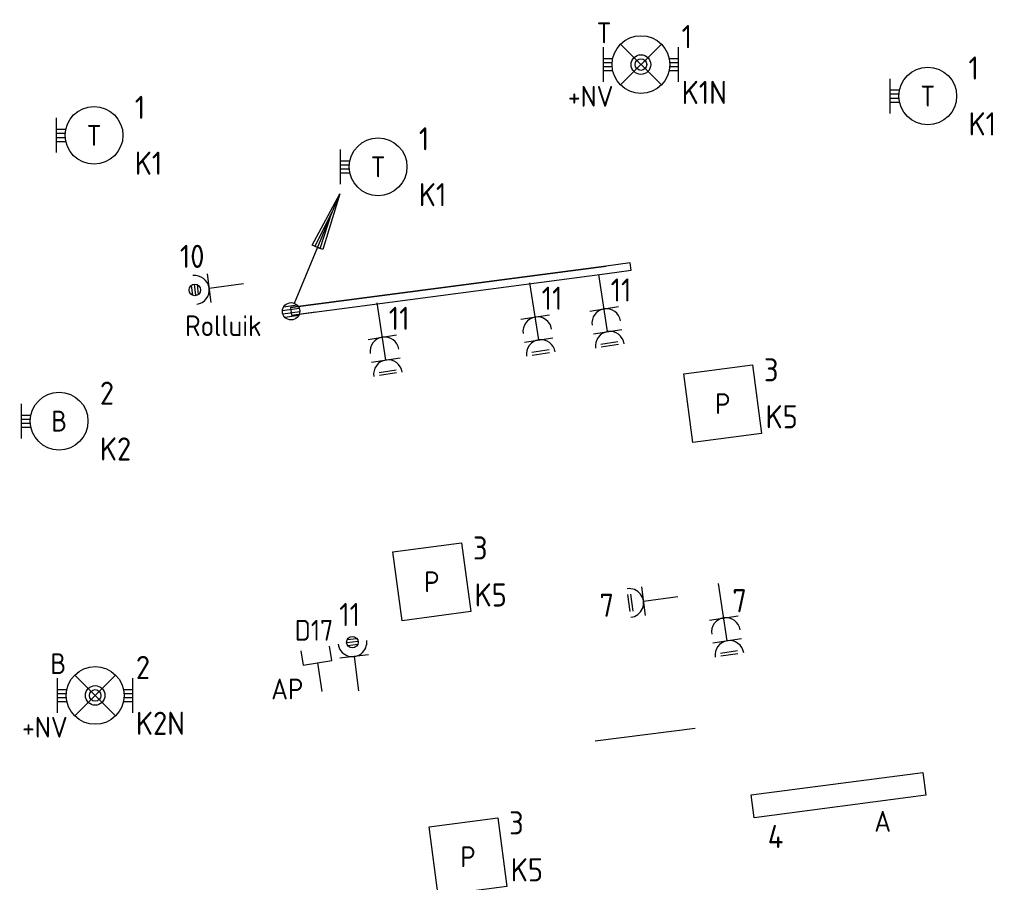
# Model space of a CAD drawing. Header units: millimetres. Extents: x 28812 to 120869, y 26747 to 104834.
# Tile 11 of 36: x 50724 to 59252, y 49768 to 57234. Entities that reach past the tile are written whole.
import ezdxf
from ezdxf.enums import TextEntityAlignment as Align

# ---------------------------------------------------------------- set-up
doc = ezdxf.new("R2010")
doc.units = ezdxf.units.MM
doc.header["$LTSCALE"] = 100
for name, color, linetype in [('EB63101-_ATTRIB', 2, 'Continuous'), ('EB63106-_ATTRIB', 2, 'Continuous'), ('EB6441--_ATTRIB', 2, 'Continuous'), ('EL61303-_WANDGOOT', 3, 'Continuous'), ('EL62203-_KRACHT-WCD230', 3, 'Continuous'), ('EL62205-_KRACHT-KAST', 3, 'Continuous'), ('EL63101-_LICHT-ARM', 3, 'Continuous'), ('EL63103-_LICHT-WCD230V', 3, 'Continuous'), ('EL63106-_LICHT-WCDPLAF', 3, 'Continuous'), ('EL63501-_NOODVRL-ARM', 3, 'Continuous'), ('EL6441--_DATACOM', 3, 'Continuous')]:
    doc.layers.add(name, color=color, linetype=linetype)
doc.styles.add('2_0', font='iso', dxfattribs={"height": 200})
doc.styles.add('NORATT', font='iso.shx')
doc.styles.add('NORDIM', font='isocp.shx')
doc.styles.get("Standard").update_dxf_attribs({"font": 'arial.ttf'})

# ---------------------------------------------------------------- blocks, each defined once
blk = doc.blocks.new('ES3W1L')
for p, q in [((-0.75, 1.25), (0.75, 1.25)), ((-0.75, 1), (0.75, 1)), ((1.25, 0), (-1.25, 0)), ((0, 0), (0, -3))]:
    blk.add_line(p, q)
blk.add_arc((0, 1.25), 1.25, 180, 0)
at = {"style": 'NORATT'}
for tag, flags, p in [('VERMOGEN', 9, (-2.5, 3)), ('GROEP', 8, (0, 3)), ('SCHAK', 8, (2.5, 3)), ('GELIJK', 9, (5, 3)), ('KAST', 9, (7, 3)), ('TAL', 8, (2.5, 3))]:
    blk.add_attdef(tag, text='', height=1.8, rotation=90, dxfattribs=dict(at, flags=flags)).set_placement(p, align=Align.MIDDLE_CENTER)
at = {"style": 'NORATT', "flags": 8}
blk.add_attdef('DOEL', text='', height=1.8, rotation=90, dxfattribs=at).set_placement((-2.5, 3), align=Align.MIDDLE_LEFT)
at = {"style": 'NORATT', "flags": 9}
blk.add_attdef('M_CODE', text='', height=1.8, dxfattribs=at).set_placement((0, 0), align=Align.MIDDLE_CENTER)
blk = doc.blocks.new('ES3G10')
for p, q in [((-3.25, -1.5), (-3.25, 1.5)), ((-3.25, 0.525), (-2.444, 0.525)), ((-3.25, 0.175), (-2.494, 0.175)), ((-3.25, -0.175), (-2.494, -0.175)), ((-3.25, -0.525), (-2.444, -0.525))]:
    blk.add_line(p, q)
blk.add_circle((0, 0), 2.5)
at = {"style": 'NORATT', "flags": 9}
blk.add_attdef('GELIJK', text='', height=1.8, dxfattribs=at).set_placement((3.5, 5), align=Align.MIDDLE_CENTER)
at = {"color": 6, "style": 'NORATT'}
for tag, flags, p in [('SCHAK', 8, (3.5, 2.75)), ('A_CODE', 8, (0, 0)), ('GROEP', 8, (-3.5, -2.75)), ('KAST', 9, (3.5, -2.75))]:
    blk.add_attdef(tag, text='', height=1.8, dxfattribs=dict(at, flags=flags)).set_placement(p, align=Align.MIDDLE)
blk = doc.blocks.new('EJ3P31')
at = {"color": 0}
blk.add_lwpolyline([(-7.5, -1), (-7.5, 1), (7.5, 1), (7.5, -1)], close=True, dxfattribs=at)
at = {"style": 'NORATT', "flags": 9}
blk.add_attdef('GELIJK', text='', height=1.8, dxfattribs=at).set_placement((3.5, 5), align=Align.MIDDLE_CENTER)
at = {"color": 0, "style": 'NORATT'}
for tag, flags, p in [('A_CODE', 8, (-3.5, 2.75)), ('SCHAK', 8, (3.5, 2.75)), ('GROEP', 8, (-3.5, -2.75)), ('KAST', 9, (3.5, -2.75))]:
    blk.add_attdef(tag, text='', height=1.8, dxfattribs=dict(at, flags=flags)).set_placement(p, align=Align.MIDDLE)
blk = doc.blocks.new('EJ3P13')
at = {"color": 0}
blk.add_lwpolyline([(-3, -3), (-3, 3), (3, 3), (3, -3)], close=True, dxfattribs=at)
at = {"style": 'NORATT', "flags": 9}
blk.add_attdef('GELIJK', text='', height=1.8, dxfattribs=at).set_placement((3.5, 5), align=Align.MIDDLE_CENTER)
at = {"color": 0, "style": 'NORATT'}
for tag, flags, p in [('SCHAK', 8, (3.5, 4.75)), ('A_CODE', 8, (0, 0)), ('GROEP', 8, (-3.5, -4.75)), ('KAST', 9, (3.5, -4.75))]:
    blk.add_attdef(tag, text='', height=1.8, dxfattribs=dict(at, flags=flags)).set_placement(p, align=Align.MIDDLE)
blk = doc.blocks.new('WGE')
blk.add_lwpolyline([(-1, -0.5), (0, -0.5), (0, 0.5), (-1, 0.5)])
at = {"style": '2_0', "flags": 9}
for tag in ['HULPSTUK', 'SCHOT']:
    blk.add_attdef(tag, text='', height=0.5, dxfattribs=at).set_placement((0, 0), align=Align.MIDDLE)
blk = doc.blocks.new('ES3W2L')
for p, q in [((-0.75, 3.25), (0.75, 3.25)), ((-0.75, 3), (0.75, 3)), ((1.25, 2), (-1.25, 2)), ((0, 2), (0, -3)), ((1.25, 0), (-1.25, 0))]:
    blk.add_line(p, q)
for centre in [(0, 3.25), (0, 1.25)]:
    blk.add_arc(centre, 1.25, 180, 0)
at = {"style": 'NORATT'}
for tag, flags, p in [('VERMOGEN', 9, (-2.5, 5)), ('GROEP', 8, (0, 5)), ('SCHAK', 8, (2.5, 5)), ('GELIJKI', 9, (5, 5)), ('GELIJK', 9, (5, 5)), ('KAST', 9, (7, 5)), ('TAL', 8, (2.5, 5))]:
    blk.add_attdef(tag, text='', height=1.8, rotation=90, dxfattribs=dict(at, flags=flags)).set_placement(p, align=Align.MIDDLE_CENTER)
at = {"style": 'NORATT', "flags": 8}
blk.add_attdef('DOEL', text='', height=1.8, rotation=90, dxfattribs=at).set_placement((-2.5, 5), align=Align.MIDDLE_LEFT)
at = {"style": 'NORATT'}
for tag, height, flags, p in [('GROEPI', 1.8, 9, (0, 9.5)), ('CODE', 3.5, 8, (0, 4.5)), ('M_CODE', 1.8, 9, (0, 0)), ('VERMOGENI', 1.8, 9, (0, -9.5)), ('DOELI', 1.8, 9, (0, -11.5))]:
    blk.add_attdef(tag, text='', height=height, dxfattribs=dict(at, flags=flags)).set_placement(p, align=Align.MIDDLE_CENTER)
blk = doc.blocks.new('ES3W1P')
at = {"color": 0}
for p, q in [((0.5, 1.25), (-0.5, 1.25)), ((0.433, 1.5), (-0.433, 1.5)), ((0.433, 1), (-0.433, 1)), ((1.25, 0), (-1.25, 0)), ((0, 0), (0, -3))]:
    blk.add_line(p, q, dxfattribs=at)
blk.add_circle((0, 1.25), 0.5, dxfattribs=at)
blk.add_arc((0, 1.25), 1.25, 180, 0, dxfattribs=at)
at = {"style": 'NORATT'}
for tag, flags, p in [('VERMOGEN', 9, (-2.5, 3.5)), ('GROEP', 8, (0, 3.5)), ('SCHAK', 8, (2.5, 3.5)), ('GELIJK', 9, (5, 3.5)), ('KAST', 9, (7, 3.5)), ('TAL', 8, (2.5, 3.5))]:
    blk.add_attdef(tag, text='', height=1.8, rotation=90, dxfattribs=dict(at, flags=flags)).set_placement(p, align=Align.MIDDLE_CENTER)
at = {"style": 'NORATT', "flags": 8}
blk.add_attdef('DOEL', text='', height=1.8, rotation=90, dxfattribs=at).set_placement((-2.5, 3.5), align=Align.MIDDLE_LEFT)
at = {"style": 'NORATT', "flags": 9}
blk.add_attdef('M_CODE', text='', height=1.8, dxfattribs=at).set_placement((0, 0), align=Align.MIDDLE_CENTER)
blk = doc.blocks.new('ES111351')
blk.add_line((0, -0.5), (0, -3))
blk.add_lwpolyline([(-1.25, 0.75), (-1.25, -0.5), (1.25, -0.5), (1.25, 0.75)])
at = {"style": 'NORATT', "flags": 8}
blk.add_attdef('NUMMER', text='', height=1.8, rotation=90, dxfattribs=at).set_placement((0, 2.5), align=Align.MIDDLE_LEFT)
at = {"style": 'NORATT'}
for tag, flags, p in [('CODE', 9, (1, 3.5)), ('PANEEL', 9, (0, 3)), ('GRP', 8, (0, -5)), ('RUIMTE', 9, (0, -7.5))]:
    blk.add_attdef(tag, text='', height=1.8, dxfattribs=dict(at, flags=flags)).set_placement(p, align=Align.MIDDLE_LEFT)
at = {"style": 'NORATT', "flags": 8}
blk.add_attdef('M_CODE', text='', height=1.8, dxfattribs=at).set_placement((0, 0), align=Align.MIDDLE_CENTER)
blk = doc.blocks.new('EH100000')
at = {"linetype": 'ByBlock'}
for p, q in [((1, 0.5), (0, 0.5)), ((1, 0.5, 1), (0, 0.5, 1)), ((0, -0.5, 1), (1, -0.5, 1)), ((1, -0.5), (0, -0.5))]:
    blk.add_line(p, q, dxfattribs=at)
at = {"linetype": 'ByBlock', "invisible_edges": 15}
for points in [[(1, -0.5), (0, -0.5), (0, 0.5), (1, 0.5)], [(0, 0.5), (1, 0.5), (1, 0.5, 1), (0, 0.5, 1)], [(0, -0.5, 1), (1, -0.5, 1), (1, -0.5), (0, -0.5)]]:
    blk.add_3dface(points, dxfattribs=at)
at = {"linetype": 'ByBlock', "style": '2_0', "flags": 8}
blk.add_attdef('FUNCTIE', text='', height=0.5, dxfattribs=at).set_placement((0.5, 0), align=Align.MIDDLE)
at = {"linetype": 'ByBlock', "flags": 9}
blk.add_attdef('SCHOT', text='', height=0.5, dxfattribs=at).set_placement((0.5, 0), align=Align.MIDDLE)
blk = doc.blocks.new('ES111201')
at = {"color": 0}
for p, q in [((0.375, 0.65), (5.5, 9.526)), ((0.735, 0.15), (-0.735, 0.15)), ((0.6, 0.45), (-0.6, 0.45)), ((0.735, -0.15), (-0.735, -0.15)), ((0.6, -0.45), (-0.6, -0.45))]:
    blk.add_line(p, q, dxfattribs=at)
for points in [[(2.567, 5.446), (5.5, 9.526), (3.433, 4.946)], [(3.217, 5.071), (4.625, 8.011), (2.783, 5.321)]]:
    blk.add_lwpolyline(points, close=True, dxfattribs=at)
blk.add_circle((0, 0), 0.75, dxfattribs=at)
at = {"style": 'NORATT', "flags": 9}
for tag in ['GELIJKI', 'TAL']:
    blk.add_attdef(tag, text='', height=1.8, rotation=90, dxfattribs=at).set_placement((5, 11.276), align=Align.MIDDLE_CENTER)
at = {"style": 'NORATT'}
for tag, height, flags, p in [('GROEPI', 1.8, 9, (0, 9.5)), ('GROEP', 1.8, 8, (0, 7.5)), ('CODE', 3.5, 8, (0, 4.5)), ('M_CODE', 1.8, 8, (0, 0)), ('KAST', 1.8, 9, (0, -3.5)), ('VERMOGEN', 1.8, 9, (0, -5.5)), ('DOEL', 1.8, 9, (0, -7.5)), ('VERMOGENI', 1.8, 9, (0, -9.5)), ('DOELI', 1.8, 9, (0, -11.5))]:
    blk.add_attdef(tag, text='', height=height, dxfattribs=dict(at, flags=flags)).set_placement(p, align=Align.MIDDLE_CENTER)
blk = doc.blocks.new('EJ3T01')
at = {"color": 0}
for p, q in [((-1.768, 1.768), (1.768, -1.768)), ((1.768, 1.768), (-1.768, -1.768)), ((-3.25, -1.5), (-3.25, 1.5)), ((3.25, -1.5), (3.25, 1.5)), ((-3.25, 0.525), (-2.444, 0.525)), ((-3.25, 0.175), (-2.494, 0.175)), ((2.444, 0.525), (3.25, 0.525)), ((2.494, 0.175), (3.25, 0.175)), ((-3.25, -0.175), (-2.494, -0.175)), ((-3.25, -0.525), (-2.444, -0.525)), ((2.444, -0.525), (3.25, -0.525)), ((2.494, -0.175), (3.25, -0.175))]:
    blk.add_line(p, q, dxfattribs=at)
blk.add_lwpolyline([(1.768, -1.768), (1.75, -1.75)], dxfattribs=at)
for radius in [2.5, 0.85, 0.5]:
    blk.add_circle((0, 0), radius, dxfattribs=at)
at = {"style": 'NORATT', "flags": 9}
blk.add_attdef('GELIJK', text='', height=1.8, dxfattribs=at).set_placement((3.5, 5), align=Align.MIDDLE_CENTER)
at = {"color": 0, "style": 'NORATT'}
for tag, flags, p in [('A_CODE', 8, (-3.5, 2.75)), ('SCHAK', 8, (3.5, 2.75)), ('GROEP', 8, (-3.5, -2.75)), ('KAST', 9, (3.5, -2.75))]:
    blk.add_attdef(tag, text='', height=1.8, dxfattribs=dict(at, flags=flags)).set_placement(p, align=Align.MIDDLE)

msp = doc.modelspace()

# ---------------------------------------------------------------- linework, layer by layer
for p, q in [((56573.8, 51099.9), (55709, 50989.7, -16800)), ((56573.8, 51099.9), (55709, 50989.7, -16800)), ((56573.9, 51099.9), (55709.1, 50989.7, -16800))]:
    msp.add_line(p, q)

# ---------------------------------------------------------------- block references
at = {"layer": 'EL61303-_WANDGOOT', "yscale": 65}
for name, p, xscale, zscale, rotation in [('EH100000', (55808.7, 55070.1, -16000), 2757.000000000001, 210, 187.5000000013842), ('WGE', (56016.9, 55097.5, -16000), 209.9999999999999, 209.9999999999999, 7.500000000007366), ('WGE', (53075.3, 54710.2, -16210), 210.0000000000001, 210.0000000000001, 187.4999999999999), ('WGE', (53075.2, 54710.2, -16000), 210, 210, 187.5000000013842)]:
    msp.add_blockref(name, p, dxfattribs=dict(at, xscale=xscale, zscale=zscale, rotation=rotation))
at = {"layer": 'EL62203-_KRACHT-WCD230'}
for p, xscale, yscale, zscale, rotation in [((55786.6, 54731.9, -15790), 99.9999999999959, 99.9999999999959, 99.9999999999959, 188.6999999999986), ((55189.3, 54660.8, -16210), 99.9999999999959, 99.9999999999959, 99.9999999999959, 188.6999999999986), ((53865.4, 54486.5, -16210), 99.9999999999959, 99.9999999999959, 99.9999999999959, 188.6999999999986), ((56822.3, 52056.7, -210), 99.99999999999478, 99.99999999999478, 99.99999999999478, 188.6999999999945)]:
    msp.add_blockref('ES3W2L', p, dxfattribs=dict(at, xscale=xscale, yscale=yscale, zscale=zscale, rotation=rotation))
at = {"layer": 'EL62205-_KRACHT-KAST', "xscale": 100, "yscale": 100, "zscale": 100, "rotation": 7.500000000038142}
msp.add_blockref('ES111201', (53075.3, 54710.2, -16210), dxfattribs=at)
at = {"layer": 'EL63101-_LICHT-ARM'}
ref = msp.add_blockref('ES3G10', (58589.5, 56573.9, -14400), dxfattribs=dict(at, xscale=100, yscale=100, zscale=100))
ref.add_attrib('A_CODE', 'T', dxfattribs={"layer": 'EB63101-_ATTRIB', "color": 1, "height": 180, "style": 'NORATT', "flags": 8}).set_placement((58589.5, 56573.9, -14400), align=Align.MIDDLE)
ref = msp.add_blockref('ES3G10', (51368.5, 56233.7, -14400), dxfattribs=dict(at, xscale=100, yscale=100, zscale=100))
ref.add_attrib('A_CODE', 'T', dxfattribs={"layer": 'EB63101-_ATTRIB', "color": 1, "height": 180, "style": 'NORATT', "flags": 8}).set_placement((51368.5, 56233.7, -14400), align=Align.MIDDLE)
ref = msp.add_blockref('ES3G10', (53828.5, 55961.2, -14400), dxfattribs=dict(at, xscale=100, yscale=100, zscale=100))
ref.add_attrib('A_CODE', 'T', dxfattribs={"layer": 'EB63101-_ATTRIB', "color": 1, "height": 180, "style": 'NORATT', "flags": 8}).set_placement((53828.5, 55961.2, -14400), align=Align.MIDDLE)
ref = msp.add_blockref('EJ3P13', (56814, 53911.1), dxfattribs=dict(at, xscale=99.99999999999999, yscale=99.99999999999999, zscale=99.99999999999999, rotation=7.500000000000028))
ref.add_attrib('A_CODE', 'P', dxfattribs={"layer": 'EB63101-_ATTRIB', "color": 1, "height": 180, "style": 'NORATT', "flags": 8}).set_placement((56814, 53911.1), align=Align.MIDDLE)
ref = msp.add_blockref('ES3G10', (51066, 53759.8, -14400), dxfattribs=dict(at, xscale=100, yscale=100, zscale=100))
ref.add_attrib('A_CODE', 'B', dxfattribs={"layer": 'EB63101-_ATTRIB', "color": 1, "height": 180, "style": 'NORATT', "flags": 8}).set_placement((51066, 53759.8, -14400), align=Align.MIDDLE)
ref = msp.add_blockref('EJ3P13', (54293.9, 52368.7), dxfattribs=dict(at, xscale=100.0000000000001, yscale=100.0000000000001, zscale=100.0000000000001, rotation=7.499999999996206))
ref.add_attrib('A_CODE', 'P', dxfattribs={"layer": 'EB63101-_ATTRIB', "color": 1, "height": 180, "style": 'NORATT', "flags": 8}).set_placement((54293.9, 52368.7), align=Align.MIDDLE)
ref = msp.add_blockref('EJ3P31', (57815.6, 50522.3), dxfattribs=dict(at, xscale=99.99999999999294, yscale=99.99999999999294, zscale=99.99999999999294, rotation=187.4999999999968))
ref.add_attrib('A_CODE', 'A', dxfattribs={"layer": 'EB63101-_ATTRIB', "color": 1, "height": 180, "style": 'NORATT', "flags": 8}).set_placement((58198.5, 50295.3), align=Align.MIDDLE)
ref = msp.add_blockref('EJ3P13', (54607.3, 49989.3), dxfattribs=dict(at, xscale=100.0000000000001, yscale=100.0000000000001, zscale=100.0000000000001, rotation=7.499999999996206))
ref.add_attrib('A_CODE', 'P', dxfattribs={"layer": 'EB63101-_ATTRIB', "color": 1, "height": 180, "style": 'NORATT', "flags": 8}).set_placement((54607.3, 49989.3), align=Align.MIDDLE)
at = {"layer": 'EL63103-_LICHT-WCD230V', "xscale": 100.0000000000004, "yscale": 100.0000000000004, "zscale": 100.0000000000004, "rotation": 97.49999999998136}
msp.add_blockref('ES3W1L', (56126.3, 52201.7), dxfattribs=at)
at = {"layer": 'EL63106-_LICHT-WCDPLAF'}
ref = msp.add_blockref('ES3W1P', (52365, 54911.7), dxfattribs=dict(at, xscale=99.99999999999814, yscale=99.99999999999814, zscale=99.99999999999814, rotation=97.49983788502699))
ref.add_attrib('DOEL', 'Rolluik', dxfattribs={"layer": 'EB63106-_ATTRIB', "color": 1, "height": 180, "style": 'NORATT', "flags": 8}).set_placement((52819.6, 54585.4), align=Align.MIDDLE_RIGHT)
at = {"layer": 'EL63106-_LICHT-WCDPLAF', "xscale": 100.0000000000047, "yscale": 100.0000000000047, "zscale": 100.0000000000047, "rotation": 7.274622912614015}
msp.add_blockref('ES3W1P', (53621.9, 51722.3, -14850), dxfattribs=at)
at = {"layer": 'EL63501-_NOODVRL-ARM'}
ref = msp.add_blockref('EJ3T01', (56105.1, 56846.2, -14400), dxfattribs=dict(at, xscale=100, yscale=100, zscale=100))
ref.add_attrib('A_CODE', 'T', dxfattribs={"layer": '0', "color": 1, "height": 180, "style": 'NORATT', "flags": 8}).set_placement((55785.3, 57121.2, -14400), align=Align.MIDDLE)
ref.add_attrib('GROEP', '+NV', dxfattribs={"layer": '0', "color": 1, "height": 180, "style": 'NORATT', "flags": 8}).set_placement((55669.5, 56571.2, -14400), align=Align.MIDDLE)
ref = msp.add_blockref('EJ3T01', (51378.2, 51385.3, -14411.7), dxfattribs=dict(at, xscale=100, yscale=100, zscale=100))
ref.add_attrib('A_CODE', 'B', dxfattribs={"layer": '0', "color": 1, "height": 180, "style": 'NORATT', "flags": 8}).set_placement((51058.5, 51660.3, -14411.7), align=Align.MIDDLE)
ref.add_attrib('GROEP', '+NV', dxfattribs={"layer": '0', "color": 1, "height": 180, "style": 'NORATT', "flags": 8}).set_placement((50942.6, 51110.3, -14411.7), align=Align.MIDDLE)
at = {"layer": 'EL6441--_DATACOM'}
ref = msp.add_blockref('ES111351', (53295.2, 51716.8), dxfattribs=dict(at, xscale=100.0000000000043, yscale=100.0000000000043, zscale=100.0000000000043, rotation=8.95304764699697))
ref.add_attrib('CODE', 'D17', dxfattribs={"layer": 'EB6441--_ATTRIB', "color": 1, "height": 180, "style": 'NORATT', "flags": 8}).set_placement((53106.4, 51949.3), align=Align.MIDDLE_LEFT)
ref.add_attrib('NUMMER', 'AP', dxfattribs={"layer": 'EB6441--_ATTRIB', "color": 1, "height": 180, "style": 'NORATT', "flags": 8}).set_placement((53181.4, 51441), align=Align.MIDDLE_RIGHT)

# ---------------------------------------------------------------- texts
at = {"layer": 'EL62203-_KRACHT-WCD230', "color": 7, "style": 'NORDIM'}
for s, p in [('10', (52111.8, 55086.1, -33990)), ('11', (55245.3, 54723.6, -33400)), ('11', (55842.6, 54794.7, -32980)), ('11', (53921.4, 54549.3, -33400)), ('7', (56896.2, 52105.2, -50200)), ('7', (55745.8, 52066.2, -50200)), ('11', (53492.2, 51985.5, -50200))]:
    msp.add_text(s, height=200, dxfattribs=at).set_placement(p)
at = {"layer": 'EL63101-_LICHT-ARM', "color": 1, "style": 'NORDIM'}
for s, p in [('1', (56457.8, 56988.4, -16800)), ('1', (58942.2, 56716.1, -16800)), ('K1N', (56457.8, 56504.9, -16800)), ('1', (51721.2, 56375.8, -16800)), ('K1', (58942.2, 56232.6, -16800)), ('1', (54181.3, 56103.4, -16800)), ('K1', (51721.2, 55892.4, -16800)), ('K1', (54181.3, 55620, -16800)), ('3', (57170.2, 54104, -2600)), ('2', (51418.8, 53901.9, -16800)), ('K5', (57184.2, 53697.5, -2600)), ('K2', (51418.8, 53418.5, -16800)), ('3', (54650.2, 52561.6, -2600)), ('K5', (54664.2, 52155.1, -2600)), ('2', (51730.9, 51527.5, -16811.7)), ('K2N', (51730.9, 51044.1, -16811.7)), ('3', (54963.6, 50182.2, -2600)), ('4', (57203.8, 50064.5, -2623.4)), ('K5', (54977.6, 49775.7, -2600))]:
    msp.add_text(s, height=200, dxfattribs=at).set_placement(p)

doc.saveas('drawing.dxf')
